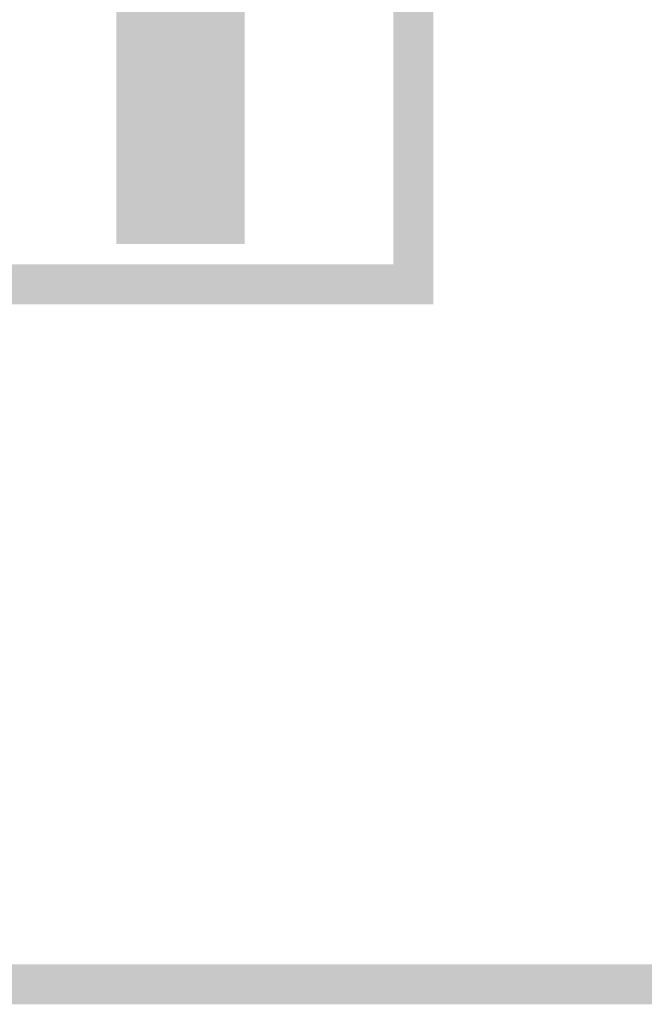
# Model space of a CAD drawing. Extents: x -15.7 to 1.3, y -11.4 to -0.4.
# Tile 4 of 11: x -6.692 to -6.381, y -4.28 to -3.789. Entities that reach past the tile are written whole.
import ezdxf

# ---------------------------------------------------------------- set-up
doc = ezdxf.new("R2010")
doc.units = 0
doc.header["$MEASUREMENT"] = 0
doc.layers.get('0').update_dxf_attribs({"linetype": 'CONTINUOUS'})
for name, color, linetype in [('BOARD_OUTLINE_00', 254, 'CONTINUOUS'), ('DRIL_PLTE_THRU_01', 56, 'CONTINUOUS'), ('DRIL_PLTE_THRU_02', 176, 'CONTINUOUS'), ('DRIL_SYMBOL', 254, 'CONTINUOUS'), ('PADS_BOT', 5, 'CONTINUOUS'), ('PADS_INNER', 2, 'CONTINUOUS'), ('PADS_TOP', 2, 'CONTINUOUS'), ('PART_TOP_2DLINE_00', 3, 'CONTINUOUS')]:
    doc.layers.add(name, color=color, linetype=linetype)

# ---------------------------------------------------------------- blocks, each defined once
blk = doc.blocks.new('BOARD_2')
at = {"layer": 'BOARD_OUTLINE_00', "const_width": 0.01}
blk.add_lwpolyline([(0, 0.75), (0, 3.85), (1.15, 3.85), (1.15, 3.45), (1.27, 3.45), (1.27, 1.15), (1.15, 1.15), (1.15, 0.75)], close=True, dxfattribs=at)
blk = doc.blocks.new('SMOOTH_0$01')
at = {"const_width": 0.005}
blk.add_lwpolyline([(-0.0025, 0, 1), (0.0025, 0, 1)], format="xyb", close=True, dxfattribs=at)
blk = doc.blocks.new('PART_BODY_TOP_6')
at = {"layer": 'PART_TOP_2DLINE_00', "const_width": 0.01}
blk.add_lwpolyline([(-0.317, 0.9565), (0.317, 0.9565), (0.317, 0.8715), (0.4005, 0.8715), (0.4005, 0.6975), (0.317, 0.6975), (0.317, -0.1005), (-0.317, -0.1005), (-0.317, 0.6975), (-0.4005, 0.6975), (-0.4005, 0.8715), (-0.317, 0.8715)], close=True, dxfattribs=at)
at = {"layer": 'PART_TOP_2DLINE_00'}
blk.add_blockref('SMOOTH_0$01', (0.317, -0.1005), dxfattribs=at)
blk = doc.blocks.new('DRIL_SYMBOL_0')
at = {"layer": 'DRIL_SYMBOL', "const_width": 0.002}
for points in [[(0, -0.01), (0, 0.01)], [(-0.01, 0), (0.01, 0)]]:
    blk.add_lwpolyline(points, dxfattribs=at)
blk = doc.blocks.new('DRIL_HOLE_0')
blk.add_lwpolyline([(0, 0, 1), (0, 0, 1)], format="xyb", close=True)
blk.add_blockref('DRIL_SYMBOL_0', (0, 0))
blk = doc.blocks.new('PAD_10')
blk.add_lwpolyline([(0, 0, 1), (0, 0, 1)], format="xyb", close=True)
blk = doc.blocks.new('PAD_11')
at = {"const_width": 0.032}
blk.add_lwpolyline([(-0.0905, 0), (0.0905, 0)], dxfattribs=at)
blk = doc.blocks.new('STK_TOP_48')
at = {"layer": 'DRIL_PLTE_THRU_01'}
blk.add_blockref('DRIL_HOLE_0', (0, 0), dxfattribs=at)
at = {"layer": 'DRIL_PLTE_THRU_02'}
blk.add_blockref('DRIL_HOLE_0', (0, 0), dxfattribs=at)
at = {"layer": 'PADS_BOT'}
blk.add_blockref('PAD_10', (0, 0), dxfattribs=at)
at = {"layer": 'PADS_INNER'}
blk.add_blockref('PAD_10', (0, 0), dxfattribs=at)
at = {"layer": 'PADS_TOP', "rotation": 90}
blk.add_blockref('PAD_11', (0, 0), dxfattribs=at)

msp = doc.modelspace()

# ---------------------------------------------------------------- block references
at = {"xscale": 2, "yscale": 2, "zscale": 2, "rotation": 90}
msp.add_blockref('BOARD_2', (-3.86976, -4.26951), dxfattribs=at)
at = {"xscale": 2, "yscale": 2, "zscale": 2}
for name, p in [('PART_BODY_TOP_6', (-7.12976, -3.71951)), ('STK_TOP_48', (-6.61176, -3.71951))]:
    msp.add_blockref(name, p, dxfattribs=at)

doc.saveas('drawing.dxf')
